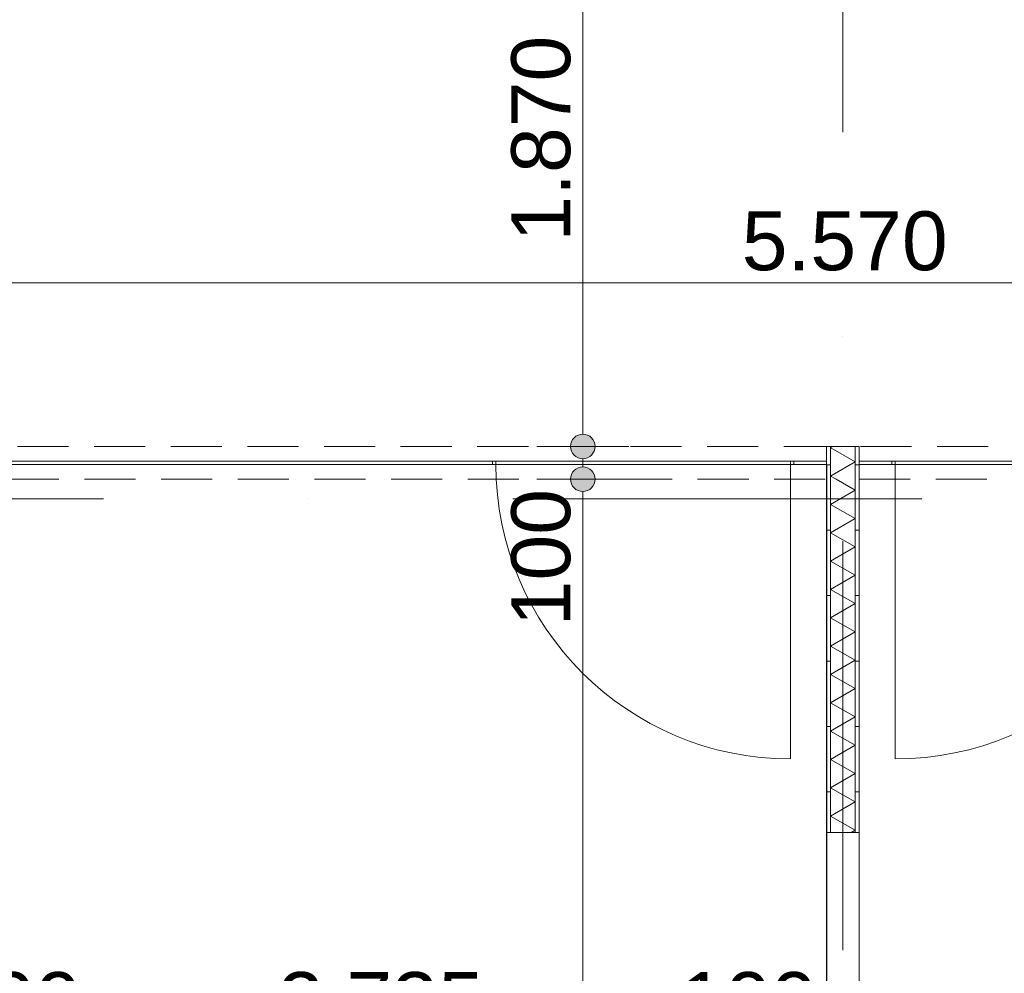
# Model space of a CAD drawing. Header units: millimetres. Extents: x -54205 to 352602, y -8439 to 61516.
# Tile 30 of 189: x 8285 to 11293, y 9046 to 11960. Entities that reach past the tile are written whole.
import ezdxf
from ezdxf.enums import TextEntityAlignment as Align

# ---------------------------------------------------------------- set-up
doc = ezdxf.new("R2010")
doc.units = ezdxf.units.MM
doc.header["$MEASUREMENT"] = 0
doc.linetypes.add('streep-punt', pattern=[2500, 1250, -625, 0, -625])
doc.linetypes.add('streeplijn fijn', pattern=[234.119993, 155.999994, -78.119999])
for name, color, linetype in [('21_0 NC Buitenwanden', 7, 'Continuous'), ('Maatvoering 1_ 100', 7, 'Continuous'), ('Maatvoering 1_ 100 2D arcering', 7, 'Continuous'), ('New_22 NC Binnenwanden', 7, 'Continuous'), ('New_22 NC Binnenwanden Deuren', 7, 'Continuous'), ('New_22 NC Binnenwanden Doorsnede-arcering', 7, 'Continuous'), ('New_22 NC Binnenwanden Laagscheidingslijnen', 7, 'Continuous'), ('New_Maatvoering 1_ 100', 7, 'Continuous'), ('New_Maatvoering 1_ 100 2D arcering', 7, 'Continuous'), ('New_Ruimtefuncties Zone omranding', 7, 'Continuous'), ('Stramien', 7, 'Continuous')]:
    doc.layers.add(name, color=color, linetype=linetype)
doc.styles.add('GENERATED_STYLE_1', font='arial.ttf')
doc.styles.add('GENERATED_STYLE_2', font='arial.ttf')
doc.dimstyles.new('GENERATED_STYLE__2', dxfattribs={"dimtxt": 250, "dimasz": 142.5, "dimexe": 0.18, "dimexo": 0.0625, "dimgap": 0, "dimtad": 1, "dimtih": 1, "dimtoh": 1, "dimdec": 0, "dimzin": 0, "dimdsep": 46, "dimtxsty": 'GENERATED_STYLE_2', "dimblk": 'ARROWHEAD_11', "dimblk1": 'ARROWHEAD_11', "dimblk2": 'ARROWHEAD_11', "dimcen": 0.09, "dimse1": 1, "dimse2": 1, "dimclrd": 1, "dimclre": 1, "dimclrt": 2, "dimadec": 1, "dimazin": 0, "dimtfac": 1, "dimtdec": 4, "dimtmove": 0, "dimatfit": 3, "dimfxl": 1, "dimtolj": 1, "dimtzin": 0, "dimarcsym": 0})
doc.dimstyles.new('GENERATED_STYLE__3', dxfattribs={"dimtxt": 179.999995, "dimasz": 142.5, "dimexe": 0.18, "dimexo": 0.0625, "dimgap": 0, "dimtad": 1, "dimtih": 1, "dimtoh": 1, "dimdec": 0, "dimzin": 0, "dimdsep": 46, "dimtxsty": 'GENERATED_STYLE_1', "dimblk": 'ARROWHEAD_11', "dimblk1": 'ARROWHEAD_11', "dimblk2": 'ARROWHEAD_11', "dimcen": 0.09, "dimse1": 1, "dimse2": 1, "dimclrd": 1, "dimclre": 1, "dimclrt": 2, "dimadec": 1, "dimazin": 0, "dimtfac": 1, "dimtdec": 4, "dimtmove": 0, "dimatfit": 3, "dimfxl": 1, "dimtolj": 1, "dimtzin": 0, "dimarcsym": 0})
doc.dimstyles.new('GENERATED_STYLE__4', dxfattribs={"dimtxt": 250, "dimasz": 142.5, "dimexe": 0.18, "dimexo": 0.0625, "dimgap": 0, "dimtad": 1, "dimdec": 0, "dimzin": 0, "dimdsep": 46, "dimtxsty": 'GENERATED_STYLE_2', "dimblk": 'ARROWHEAD_11', "dimblk1": 'ARROWHEAD_11', "dimblk2": 'ARROWHEAD_11', "dimcen": 0.09, "dimse1": 1, "dimse2": 1, "dimclrd": 1, "dimclre": 1, "dimclrt": 2, "dimadec": 1, "dimazin": 0, "dimtfac": 1, "dimtdec": 4, "dimtmove": 0, "dimatfit": 3, "dimfxl": 1, "dimtolj": 1, "dimtzin": 0, "dimarcsym": 0})
doc.dimstyles.new('GENERATED_STYLE__7', dxfattribs={"dimtxt": 179.999995, "dimasz": 142.5, "dimexe": 0.18, "dimexo": 0.0625, "dimgap": 0, "dimtad": 1, "dimdec": 0, "dimzin": 0, "dimdsep": 46, "dimtxsty": 'GENERATED_STYLE_1', "dimblk": 'ARROWHEAD_11', "dimblk1": 'ARROWHEAD_11', "dimblk2": 'ARROWHEAD_11', "dimcen": 0.09, "dimse1": 1, "dimse2": 1, "dimclrd": 1, "dimclre": 1, "dimclrt": 2, "dimadec": 1, "dimazin": 0, "dimtfac": 1, "dimtdec": 4, "dimtmove": 0, "dimatfit": 3, "dimfxl": 1, "dimtolj": 1, "dimtzin": 0, "dimarcsym": 0})
pattern_1 = [(1e-14, (0, 0), (0, 200), [])]

# ---------------------------------------------------------------- blocks, each defined once
blk = doc.blocks.new('Wall_33_1', base_point=(10800, 3445.7))
at = {"layer": '21_0 NC Buitenwanden', "color": 1, "linetype": 'Continuous', "lineweight": 0, "flags": 128}
for points in [[(10850, 9475.9), (10750, 9475.9)], [(10750, 9475.9), (10750, 3445.7)], [(10850, 3445.7), (10850, 9475.9)]]:
    blk.add_lwpolyline(points, dxfattribs=at)
blk = doc.blocks.new('*X348')
at = {"layer": 'New_22 NC Binnenwanden Doorsnede-arcering', "color": 7, "linetype": 'Continuous', "lineweight": 0}
for q in [(10769.1, 10655.9), (10777.6, 10643.4)]:
    blk.add_line((10762.5, 10652.1), q, dxfattribs=at)
blk = doc.blocks.new('*X349')
at = {"layer": 'New_22 NC Binnenwanden Doorsnede-arcering', "color": 7, "linetype": 'Continuous', "lineweight": 0}
for q in [(10767.5, 10568.4), (10779.1, 10555.9)]:
    blk.add_line((10762.5, 10565.5), q, dxfattribs=at)
blk = doc.blocks.new('*X350')
at = {"layer": 'New_22 NC Binnenwanden Doorsnede-arcering', "color": 7, "linetype": 'Continuous', "lineweight": 0}
for p in [(10777.6, 10643.4), (10767.5, 10568.4)]:
    blk.add_line(p, (10837.5, 10608.8), dxfattribs=at)
blk = doc.blocks.new('*X351')
at = {"layer": 'New_22 NC Binnenwanden Doorsnede-arcering', "color": 7, "linetype": 'Continuous', "lineweight": 0}
for p, q in [((10779.1, 10555.9), (10837.5, 10522.2)), ((10762.5, 10478.9), (10837.5, 10522.2)), ((10762.5, 10478.9), (10837.5, 10435.6)), ((10762.5, 10392.3), (10837.5, 10435.6)), ((10762.5, 10392.3), (10837.5, 10349)), ((10762.5, 10305.7), (10837.5, 10349)), ((10762.5, 10305.7), (10837.5, 10262.4)), ((10762.5, 10219.1), (10837.5, 10262.4)), ((10762.5, 10219.1), (10837.5, 10175.8)), ((10762.5, 10132.5), (10837.5, 10175.8)), ((10762.5, 10132.5), (10837.5, 10089.2)), ((10762.5, 10045.9), (10837.5, 10089.2)), ((10762.5, 10045.9), (10837.5, 10002.6)), ((10762.5, 9959.3), (10837.5, 10002.6)), ((10762.5, 9959.3), (10837.5, 9916)), ((10762.5, 9872.7), (10837.5, 9916)), ((10762.5, 9872.7), (10837.5, 9829.4)), ((10762.5, 9786.1), (10837.5, 9829.4)), ((10762.5, 9786.1), (10837.5, 9742.8)), ((10762.5, 9699.5), (10837.5, 9742.8)), ((10762.5, 9699.5), (10837.5, 9656.2)), ((10762.5, 9612.9), (10837.5, 9656.2)), ((10762.5, 9612.9), (10837.5, 9569.6)), ((10762.5, 9526.3), (10837.5, 9569.6)), ((10762.5, 9526.3), (10837.5, 9483)), ((10825.3, 9475.9), (10837.5, 9483))]:
    blk.add_line(p, q, dxfattribs=at)
blk = doc.blocks.new('Wall_135_1', base_point=(10800, 9475.9))
at = {"layer": 'New_22 NC Binnenwanden Doorsnede-arcering', "linetype": 'Continuous', "lineweight": 0, "true_color": 0x000000}
h = blk.add_hatch(dxfattribs=at)
h.set_pattern_fill('930_Lijnen_vert_200_0001', color=18, style=0, pattern_type=2)
h.set_pattern_definition(pattern_1)
h.paths.add_polyline_path([(10750, 10643.4), (10762.5, 10643.4), (10762.5, 10655.9), (10750, 10655.9)])
h = blk.add_hatch(dxfattribs=at)
h.set_pattern_fill('930_Lijnen_vert_200_0001', color=18, style=0, pattern_type=2)
h.set_pattern_definition(pattern_1)
h.paths.add_polyline_path([(10837.5, 10643.4), (10850, 10643.4), (10850, 10655.9), (10837.5, 10655.9)])
h = blk.add_hatch(dxfattribs=at)
h.set_pattern_fill('930_Lijnen_vert_200_0001', color=18, style=0, pattern_type=2)
h.set_pattern_definition(pattern_1)
h.paths.add_polyline_path([(10750, 10568.4), (10762.5, 10568.4), (10762.5, 10643.4), (10750, 10643.4)])
h = blk.add_hatch(dxfattribs=at)
h.set_pattern_fill('930_Lijnen_vert_200_0001', color=18, style=0, pattern_type=2)
h.set_pattern_definition(pattern_1)
h.paths.add_polyline_path([(10837.5, 10568.4), (10850, 10568.4), (10850, 10643.4), (10837.5, 10643.4)])
h = blk.add_hatch(dxfattribs=at)
h.set_pattern_fill('930_Lijnen_vert_200_0001', color=18, style=0, pattern_type=2)
h.set_pattern_definition(pattern_1)
h.paths.add_polyline_path([(10750, 10555.9), (10762.5, 10555.9), (10762.5, 10568.4), (10750, 10568.4)])
h = blk.add_hatch(dxfattribs=at)
h.set_pattern_fill('930_Lijnen_vert_200_0001', color=18, style=0, pattern_type=2)
h.set_pattern_definition(pattern_1)
h.paths.add_polyline_path([(10837.5, 10555.9), (10850, 10555.9), (10850, 10568.4), (10837.5, 10568.4)])
h = blk.add_hatch(dxfattribs=at)
h.set_pattern_fill('930_Lijnen_vert_200_0001', color=18, style=0, pattern_type=2)
h.set_pattern_definition(pattern_1)
h.paths.add_polyline_path([(10750, 10555.9), (10750, 9475.9), (10762.5, 9475.9), (10762.5, 10555.9)])
h = blk.add_hatch(dxfattribs=at)
h.set_pattern_fill('930_Lijnen_vert_200_0001', color=18, style=0, pattern_type=2)
h.set_pattern_definition(pattern_1)
h.paths.add_polyline_path([(10850, 9475.9), (10850, 10555.9), (10837.5, 10555.9), (10837.5, 9475.9)])
at = {"layer": 'New_22 NC Binnenwanden', "color": 1, "linetype": 'Continuous', "lineweight": 0}
for p, q in [((10750, 10655.9), (10750, 10643.4)), ((10850, 10643.4), (10850, 10655.9)), ((10750, 10643.4), (10750, 10568.4)), ((10850, 10568.4), (10850, 10643.4)), ((10750, 10568.4), (10750, 10555.9)), ((10850, 10555.9), (10850, 10568.4))]:
    blk.add_line(p, q, dxfattribs=at)
at = {"layer": 'New_22 NC Binnenwanden', "color": 9, "linetype": 'streeplijn fijn', "lineweight": 0}
for p, q in [((10762.5, 10655.9), (10750, 10655.9)), ((10837.5, 10655.9), (10762.5, 10655.9)), ((10850, 10655.9), (10837.5, 10655.9))]:
    blk.add_line(p, q, dxfattribs=at)
at = {"layer": 'New_22 NC Binnenwanden', "color": 1, "linetype": 'Continuous', "lineweight": 0, "flags": 128}
for points in [[(10750, 10555.9), (10750, 9475.9)], [(10850, 9475.9), (10850, 10555.9)], [(10750, 9475.9), (10762.5, 9475.9)], [(10762.5, 9475.9), (10837.5, 9475.9)], [(10837.5, 9475.9), (10850, 9475.9)]]:
    blk.add_lwpolyline(points, dxfattribs=at)
at = {"layer": 'New_22 NC Binnenwanden Laagscheidingslijnen', "color": 1, "linetype": 'Continuous', "lineweight": 0}
for p, q in [((10762.5, 10643.4), (10762.5, 10655.9)), ((10837.5, 10643.4), (10837.5, 10655.9)), ((10762.5, 10568.4), (10762.5, 10643.4)), ((10837.5, 10568.4), (10837.5, 10643.4)), ((10762.5, 10555.9), (10762.5, 10568.4)), ((10837.5, 10555.9), (10837.5, 10568.4)), ((10762.5, 10555.9), (10762.5, 9475.9)), ((10837.5, 9475.9), (10837.5, 10555.9))]:
    blk.add_line(p, q, dxfattribs=at)
at = {"layer": 'New_22 NC Binnenwanden', "color": 1, "lineweight": 0}
for name in ['*X348', '*X350', '*X349', '*X351']:
    blk.add_blockref(name, (0, 0), dxfattribs=at)
blk = doc.blocks.new('D1 27_7')
at = {"layer": 'New_22 NC Binnenwanden Deuren', "color": 1, "linetype": 'Continuous', "lineweight": 0}
for p, q in [((450, 0), (450, 900)), ((-460, 0), (-460, -10)), ((-450, 0), (450, 0)), ((-450, -10), (-450, 0)), ((450, 0), (450, -10)), ((460, 0), (460, -10)), ((450, -10), (-450, -10))]:
    blk.add_line(p, q, dxfattribs=at)
blk.add_arc((450, 0), 900, 90, 180, dxfattribs=at)
blk = doc.blocks.new('Wall_158_1', base_point=(13585, 10605.9))
at = {"layer": 'New_22 NC Binnenwanden', "color": 1, "linetype": 'Continuous', "lineweight": 0}
for p, q in [((10950, 10600.9), (10950, 10610.9)), ((11870, 10600.9), (11870, 10610.9))]:
    blk.add_line(p, q, dxfattribs=at)
at = {"layer": 'New_22 NC Binnenwanden', "color": 1, "linetype": 'Continuous', "lineweight": 0, "flags": 128}
for points in [[(10950, 10610.9), (10850, 10610.9)], [(10850, 10610.9), (10850, 10600.9)], [(10850, 10600.9), (10950, 10600.9)], [(13585, 10610.9), (11870, 10610.9)], [(11870, 10600.9), (13585, 10600.9)], [(13585, 10600.9), (13585, 10610.9)]]:
    blk.add_lwpolyline(points, dxfattribs=at)
at = {"layer": 'New_22 NC Binnenwanden Deuren', "color": 1, "linetype": 'Continuous', "lineweight": 0, "zscale": 1000, "rotation": 180}
blk.add_blockref('D1 27_7', (11410, 10600.9), dxfattribs=at)
blk = doc.blocks.new('Wall_160_1', base_point=(8015, 10605.9))
at = {"layer": 'New_22 NC Binnenwanden', "color": 1, "linetype": 'Continuous', "lineweight": 0}
for p, q in [((9730, 10600.9), (9730, 10610.9)), ((10650, 10600.9), (10650, 10610.9))]:
    blk.add_line(p, q, dxfattribs=at)
at = {"layer": 'New_22 NC Binnenwanden', "color": 1, "linetype": 'Continuous', "lineweight": 0, "flags": 128}
for points in [[(9730, 10610.9), (8015, 10610.9)], [(8015, 10610.9), (8015, 10600.9)], [(8015, 10600.9), (9730, 10600.9)], [(10750, 10610.9), (10650, 10610.9)], [(10650, 10600.9), (10750, 10600.9)], [(10750, 10600.9), (10750, 10610.9)]]:
    blk.add_lwpolyline(points, dxfattribs=at)
at = {"layer": 'New_22 NC Binnenwanden Deuren', "color": 1, "linetype": 'Continuous', "lineweight": 0, "xscale": -1, "zscale": 1000, "rotation": 180}
blk.add_blockref('D1 27_7', (10190, 10600.9), dxfattribs=at)
blk = doc.blocks.new('Wall_200_1', base_point=(8015, 10605.9))
at = {"layer": 'New_22 NC Binnenwanden', "color": 1, "linetype": 'Continuous', "lineweight": 0}
for p, q in [((10750, 10655.9), (10750, 10643.4)), ((10850, 10643.4), (10850, 10655.9)), ((10750, 10643.4), (10750, 10568.4)), ((10850, 10568.4), (10850, 10643.4)), ((10750, 10568.4), (10750, 10555.9)), ((10850, 10555.9), (10850, 10568.4))]:
    blk.add_line(p, q, dxfattribs=at)
at = {"layer": 'New_22 NC Binnenwanden', "color": 9, "linetype": 'streeplijn fijn', "lineweight": 0, "flags": 128}
for points in [[(13585, 10655.9), (8015, 10655.9)], [(8015, 10555.9), (10750, 10555.9)], [(10850, 10555.9), (13585, 10555.9)]]:
    blk.add_lwpolyline(points, dxfattribs=at)
blk = doc.blocks.new('Standard grid marker')
at = {"layer": 'Stramien', "color": 1, "linetype": 'streep-punt', "lineweight": 0}
blk.add_line((1000, 0), (61400.2, 0), dxfattribs=at)
at = {"layer": 'Stramien', "color": 2, "lineweight": 0, "style": 'GENERATED_STYLE_1'}
for tag, p in [('AC_MarkerText_1_0', (-245, -80)), ('AC_MarkerText_1_1', (63155.2, -80))]:
    blk.add_attdef(tag, text='', height=350, rotation=270, dxfattribs=at).set_placement(p, align=Align.TOP_CENTER)
blk = doc.blocks.new('Standard grid marker_2')
at = {"layer": 'Stramien', "color": 1, "linetype": 'streep-punt', "lineweight": 0}
blk.add_line((1000, 0), (37608.9, 0), dxfattribs=at)
at = {"layer": 'Stramien', "color": 2, "lineweight": 0, "style": 'GENERATED_STYLE_1'}
blk.add_attdef('AC_MarkerText_1', text='', height=350, dxfattribs=at).set_placement((-500, 175), align=Align.TOP_CENTER)
blk = doc.blocks.new('*D979')
at = {"layer": 'Maatvoering 1_ 100 2D arcering', "linetype": 'Continuous', "lineweight": 0}
for points in [[(-267.5, -1384.3), (-264.6, -1398.7), (-256.5, -1410.8), (-244.4, -1419), (-230, -1421.8), (-215.6, -1419), (-203.5, -1410.8), (-195.4, -1398.7), (-192.5, -1384.3), (-195.4, -1370), (-203.5, -1357.8), (-215.6, -1349.7), (-230, -1346.8), (-244.4, -1349.7), (-256.5, -1357.8), (-264.6, -1370)], [(57892.5, -1384.3), (57895.4, -1398.7), (57903.5, -1410.8), (57915.6, -1419), (57930, -1421.8), (57944.4, -1419), (57956.5, -1410.8), (57964.6, -1398.7), (57967.5, -1384.3), (57964.6, -1370), (57956.5, -1357.8), (57944.4, -1349.7), (57930, -1346.8), (57915.6, -1349.7), (57903.5, -1357.8), (57895.4, -1370)]]:
    blk.add_hatch(color=1, dxfattribs=at).paths.add_polyline_path(points)
at = {"layer": 'Maatvoering 1_ 100', "color": 1, "linetype": 'Continuous', "lineweight": 0}
for p, q in [((57930, -1346.8), (57930, -1243.7)), ((-192.5, -1384.3), (57892.5, -1384.3)), ((57967.5, -1384.3), (58005, -1384.3)), ((57930, -1524.9), (57930, -1421.8))]:
    blk.add_line(p, q, dxfattribs=at)
blk.add_circle((57930, -1384.3), 37.5, dxfattribs=at)
at = {"layer": 'Maatvoering 1_ 100', "color": 2, "lineweight": 0, "insert": (28325.7, -1334.3), "char_height": 250, "attachment_point": 7, "style": 'GENERATED_STYLE_2'}
blk.add_mtext('\\A1;{\\pql;\\fArial|b1|i0|c0|p0;\\W1.000000;58.160}', dxfattribs=at)
blk = doc.blocks.new('ARROWHEAD_11')
at = {"color": 0, "linetype": 'Continuous', "lineweight": 0}
blk.add_line((0, 0), (-1, 0), dxfattribs=at)
at = {"color": 0, "linetype": 'Continuous', "lineweight": 0, "const_width": 0.25, "flags": 128}
blk.add_lwpolyline([(-0.125, 0, 1), (0.125, 0, 1)], format="xyb", close=True, dxfattribs=at)
blk = doc.blocks.new('*D981')
at = {"layer": 'New_Maatvoering 1_ 100 2D arcering', "linetype": 'Continuous', "lineweight": 0}
for points in [[(-267.5, -384.3), (-264.6, -398.7), (-256.5, -410.8), (-244.4, -419), (-230, -421.8), (-215.6, -419), (-203.5, -410.8), (-195.4, -398.7), (-192.5, -384.3), (-195.4, -370), (-203.5, -357.8), (-215.6, -349.7), (-230, -346.8), (-244.4, -349.7), (-256.5, -357.8), (-264.6, -370)], [(32638, -384.3), (32640.8, -398.7), (32649, -410.8), (32661.1, -419), (32675.5, -421.8), (32689.8, -419), (32702, -410.8), (32710.1, -398.7), (32713, -384.3), (32710.1, -370), (32702, -357.8), (32689.8, -349.7), (32675.5, -346.8), (32661.1, -349.7), (32649, -357.8), (32640.8, -370)]]:
    blk.add_hatch(color=1, dxfattribs=at).paths.add_polyline_path(points)
at = {"layer": 'New_Maatvoering 1_ 100', "color": 1, "linetype": 'Continuous', "lineweight": 0}
blk.add_line((-192.5, -384.3), (32638, -384.3), dxfattribs=at)
blk.add_circle((32675.5, -384.3), 37.5, dxfattribs=at)
at = {"layer": 'New_Maatvoering 1_ 100', "color": 2, "lineweight": 0, "insert": (15845.2, -348.3), "char_height": 180, "attachment_point": 7, "style": 'GENERATED_STYLE_1'}
blk.add_mtext('\\A1;{\\pql;\\fArial|b0|i0|c0|p0;\\W1.000000;32.905}', dxfattribs=at)
blk = doc.blocks.new('*D1018')
at = {"layer": 'Maatvoering 1_ 100 2D arcering', "linetype": 'Continuous', "lineweight": 0}
for points in [[(64027.5, 27835.9), (64030.4, 27821.6), (64038.5, 27809.4), (64050.6, 27801.3), (64065, 27798.4), (64079.4, 27801.3), (64091.5, 27809.4), (64099.6, 27821.6), (64102.5, 27835.9), (64099.6, 27850.3), (64091.5, 27862.4), (64079.4, 27870.6), (64065, 27873.4), (64050.6, 27870.6), (64038.5, 27862.4), (64030.4, 27850.3)], [(64027.5, 3115.7), (64030.4, 3101.3), (64038.5, 3089.1), (64050.6, 3081), (64065, 3078.2), (64079.4, 3081), (64091.5, 3089.1), (64099.6, 3101.3), (64102.5, 3115.7), (64099.6, 3130), (64091.5, 3142.2), (64079.4, 3150.3), (64065, 3153.2), (64050.6, 3150.3), (64038.5, 3142.2), (64030.4, 3130)]]:
    blk.add_hatch(color=1, dxfattribs=at).paths.add_polyline_path(points)
at = {"layer": 'Maatvoering 1_ 100', "color": 1, "linetype": 'Continuous', "lineweight": 0}
for p, q in [((64065, 27873.4), (64065, 27910.9)), ((64027.5, 27835.9), (63924.4, 27835.9)), ((64205.6, 27835.9), (64102.5, 27835.9)), ((64065, 3153.2), (64065, 27798.4)), ((64027.5, 3115.7), (63924.4, 3115.7)), ((64205.6, 3115.7), (64102.5, 3115.7)), ((64065, 3040.7), (64065, 3078.2))]:
    blk.add_line(p, q, dxfattribs=at)
for centre in [(64065, 27835.9), (64065, 3115.7)]:
    blk.add_circle(centre, 37.5, dxfattribs=at)
at = {"layer": 'Maatvoering 1_ 100', "color": 2, "lineweight": 0, "insert": (64015, 14951.5), "char_height": 250, "attachment_point": 7, "rotation": 90, "style": 'GENERATED_STYLE_2'}
blk.add_mtext('\\A1;{\\pql;\\fArial|b1|i0|c0|p0;\\W1.000000;24.720}', dxfattribs=at)
blk = doc.blocks.new('*D1025')
at = {"layer": 'New_Maatvoering 1_ 100 2D arcering', "linetype": 'Continuous', "lineweight": 0}
for points in [[(63027.5, 10660.9), (63030.4, 10646.6), (63038.5, 10634.4), (63050.6, 10626.3), (63065, 10623.4), (63079.4, 10626.3), (63091.5, 10634.4), (63099.6, 10646.6), (63102.5, 10660.9), (63099.6, 10675.3), (63091.5, 10687.4), (63079.4, 10695.6), (63065, 10698.4), (63050.6, 10695.6), (63038.5, 10687.4), (63030.4, 10675.3)], [(63027.5, 3115.7), (63030.4, 3101.3), (63038.5, 3089.1), (63050.6, 3081), (63065, 3078.2), (63079.4, 3081), (63091.5, 3089.1), (63099.6, 3101.3), (63102.5, 3115.7), (63099.6, 3130), (63091.5, 3142.2), (63079.4, 3150.3), (63065, 3153.2), (63050.6, 3150.3), (63038.5, 3142.2), (63030.4, 3130)]]:
    blk.add_hatch(color=1, dxfattribs=at).paths.add_polyline_path(points)
at = {"layer": 'New_Maatvoering 1_ 100', "color": 1, "linetype": 'Continuous', "lineweight": 0}
for p, q in [((63027.5, 10660.9), (62924.4, 10660.9)), ((63205.6, 10660.9), (63102.5, 10660.9)), ((63065, 3153.2), (63065, 10623.4)), ((63027.5, 3115.7), (62924.4, 3115.7)), ((63205.6, 3115.7), (63102.5, 3115.7)), ((63065, 3040.7), (63065, 3078.2))]:
    blk.add_line(p, q, dxfattribs=at)
for centre in [(63065, 10660.9), (63065, 3115.7)]:
    blk.add_circle(centre, 37.5, dxfattribs=at)
at = {"layer": 'New_Maatvoering 1_ 100', "color": 2, "lineweight": 0, "insert": (63029, 6579.4), "char_height": 180, "attachment_point": 7, "rotation": 90, "style": 'GENERATED_STYLE_1'}
blk.add_mtext('\\A1;{\\pql;\\fArial|b0|i0|c0|p0;\\W1.000000;7.545}', dxfattribs=at)
blk = doc.blocks.new('*D1072')
at = {"layer": 'New_Maatvoering 1_ 100 2D arcering', "linetype": 'Continuous', "lineweight": 0}
for points in [[(7977.5, 8830.9), (7980.4, 8816.6), (7988.5, 8804.4), (8000.6, 8796.3), (8015, 8793.4), (8029.4, 8796.3), (8041.5, 8804.4), (8049.6, 8816.6), (8052.5, 8830.9), (8049.6, 8845.3), (8041.5, 8857.4), (8029.4, 8865.6), (8015, 8868.4), (8000.6, 8865.6), (7988.5, 8857.4), (7980.4, 8845.3)], [(10712.5, 8830.9), (10715.4, 8816.6), (10723.5, 8804.4), (10735.6, 8796.3), (10750, 8793.4), (10764.4, 8796.3), (10776.5, 8804.4), (10784.6, 8816.6), (10787.5, 8830.9), (10784.6, 8845.3), (10776.5, 8857.4), (10764.4, 8865.6), (10750, 8868.4), (10735.6, 8865.6), (10723.5, 8857.4), (10715.4, 8845.3)]]:
    blk.add_hatch(color=1, dxfattribs=at).paths.add_polyline_path(points)
at = {"layer": 'New_Maatvoering 1_ 100', "color": 1, "linetype": 'Continuous', "lineweight": 0}
for p, q in [((8015, 8868.4), (8015, 8971.5)), ((10750, 8868.4), (10750, 8971.5)), ((8052.5, 8830.9), (10712.5, 8830.9)), ((8015, 8690.3), (8015, 8793.4)), ((10750, 8690.3), (10750, 8793.4))]:
    blk.add_line(p, q, dxfattribs=at)
for centre in [(8015, 8830.9), (10750, 8830.9)]:
    blk.add_circle(centre, 37.5, dxfattribs=at)
at = {"layer": 'New_Maatvoering 1_ 100', "color": 2, "lineweight": 0, "char_height": 180, "attachment_point": 7, "style": 'GENERATED_STYLE_1'}
for s, insert in [('\\A1;{\\pql;\\fArial|b0|i0|c0|p0;\\W1.000000;100}', (8052.5, 8866.9)), ('\\A1;{\\pql;\\fArial|b0|i0|c0|p0;\\W1.000000;2.735}', (9073.6, 8866.9)), ('\\A1;{\\pql;\\fArial|b0|i0|c0|p0;\\W1.000000;100}', (10300.6, 8866.9))]:
    blk.add_mtext(s, dxfattribs=dict(at, insert=insert))
blk = doc.blocks.new('*D1074')
at = {"layer": 'New_Maatvoering 1_ 100 2D arcering', "linetype": 'Continuous', "lineweight": 0}
for points in [[(10812.5, 8830.9), (10815.4, 8816.6), (10823.5, 8804.4), (10835.6, 8796.3), (10850, 8793.4), (10864.4, 8796.3), (10876.5, 8804.4), (10884.6, 8816.6), (10887.5, 8830.9), (10884.6, 8845.3), (10876.5, 8857.4), (10864.4, 8865.6), (10850, 8868.4), (10835.6, 8865.6), (10823.5, 8857.4), (10815.4, 8845.3)], [(13547.5, 8830.9), (13550.4, 8816.6), (13558.5, 8804.4), (13570.6, 8796.3), (13585, 8793.4), (13599.4, 8796.3), (13611.5, 8804.4), (13619.6, 8816.6), (13622.5, 8830.9), (13619.6, 8845.3), (13611.5, 8857.4), (13599.4, 8865.6), (13585, 8868.4), (13570.6, 8865.6), (13558.5, 8857.4), (13550.4, 8845.3)]]:
    blk.add_hatch(color=1, dxfattribs=at).paths.add_polyline_path(points)
at = {"layer": 'New_Maatvoering 1_ 100', "color": 1, "linetype": 'Continuous', "lineweight": 0}
for p, q in [((10850, 8868.4), (10850, 8971.5)), ((13585, 8868.4), (13585, 8971.5)), ((10887.5, 8830.9), (13547.5, 8830.9)), ((10850, 8690.3), (10850, 8793.4)), ((13585, 8690.3), (13585, 8793.4))]:
    blk.add_line(p, q, dxfattribs=at)
for centre in [(10850, 8830.9), (13585, 8830.9)]:
    blk.add_circle(centre, 37.5, dxfattribs=at)
at = {"layer": 'New_Maatvoering 1_ 100', "color": 2, "lineweight": 0, "char_height": 180, "attachment_point": 7, "style": 'GENERATED_STYLE_1'}
for s, insert in [('\\A1;{\\pql;\\fArial|b0|i0|c0|p0;\\W1.000000;2.735}', (11908.6, 8866.9)), ('\\A1;{\\pql;\\fArial|b0|i0|c0|p0;\\W1.000000;100}', (13135.6, 8866.9))]:
    blk.add_mtext(s, dxfattribs=dict(at, insert=insert))
blk = doc.blocks.new('*D1099')
at = {"layer": 'New_Maatvoering 1_ 100 2D arcering', "linetype": 'Continuous', "lineweight": 0}
for points in [[(7977.5, 11155.9), (7980.4, 11141.6), (7988.5, 11129.4), (8000.6, 11121.3), (8015, 11118.4), (8029.4, 11121.3), (8041.5, 11129.4), (8049.6, 11141.6), (8052.5, 11155.9), (8049.6, 11170.3), (8041.5, 11182.4), (8029.4, 11190.6), (8015, 11193.4), (8000.6, 11190.6), (7988.5, 11182.4), (7980.4, 11170.3)], [(13547.5, 11155.9), (13550.4, 11141.6), (13558.5, 11129.4), (13570.6, 11121.3), (13585, 11118.4), (13599.4, 11121.3), (13611.5, 11129.4), (13619.6, 11141.6), (13622.5, 11155.9), (13619.6, 11170.3), (13611.5, 11182.4), (13599.4, 11190.6), (13585, 11193.4), (13570.6, 11190.6), (13558.5, 11182.4), (13550.4, 11170.3)]]:
    blk.add_hatch(color=1, dxfattribs=at).paths.add_polyline_path(points)
at = {"layer": 'New_Maatvoering 1_ 100', "color": 1, "linetype": 'Continuous', "lineweight": 0}
for p, q in [((8015, 11193.4), (8015, 11296.5)), ((8052.5, 11155.9), (13547.5, 11155.9)), ((8015, 11015.3), (8015, 11118.4))]:
    blk.add_line(p, q, dxfattribs=at)
blk.add_circle((8015, 11155.9), 37.5, dxfattribs=at)
at = {"layer": 'New_Maatvoering 1_ 100', "color": 2, "lineweight": 0, "insert": (10491.1, 11191.9), "char_height": 180, "attachment_point": 7, "style": 'GENERATED_STYLE_1'}
blk.add_mtext('\\A1;{\\pql;\\fArial|b0|i0|c0|p0;\\W1.000000;5.570}', dxfattribs=at)
blk = doc.blocks.new('*D1341')
at = {"layer": 'New_Maatvoering 1_ 100 2D arcering', "linetype": 'Continuous', "lineweight": 0}
for points in [[(9968, 10555.9), (9970.9, 10541.6), (9979, 10529.4), (9991.1, 10521.3), (10005.5, 10518.4), (10019.9, 10521.3), (10032, 10529.4), (10040.1, 10541.6), (10043, 10555.9), (10040.1, 10570.3), (10032, 10582.4), (10019.9, 10590.6), (10005.5, 10593.4), (9991.1, 10590.6), (9979, 10582.4), (9970.9, 10570.3)], [(9968, 3445.7), (9970.9, 3431.3), (9979, 3419.1), (9991.1, 3411), (10005.5, 3408.2), (10019.9, 3411), (10032, 3419.1), (10040.1, 3431.3), (10043, 3445.7), (10040.1, 3460), (10032, 3472.2), (10019.9, 3480.3), (10005.5, 3483.2), (9991.1, 3480.3), (9979, 3472.2), (9970.9, 3460)]]:
    blk.add_hatch(color=1, dxfattribs=at).paths.add_polyline_path(points)
at = {"layer": 'New_Maatvoering 1_ 100', "color": 1, "linetype": 'Continuous', "lineweight": 0}
for p, q in [((9968, 10555.9), (9864.9, 10555.9)), ((10146.1, 10555.9), (10043, 10555.9)), ((10005.5, 3483.2), (10005.5, 10518.4)), ((9968, 3445.7), (9864.9, 3445.7)), ((10146.1, 3445.7), (10043, 3445.7)), ((10005.5, 3370.7), (10005.5, 3408.2))]:
    blk.add_line(p, q, dxfattribs=at)
for centre in [(10005.5, 10555.9), (10005.5, 3445.7)]:
    blk.add_circle(centre, 37.5, dxfattribs=at)
at = {"layer": 'New_Maatvoering 1_ 100', "color": 2, "lineweight": 0, "char_height": 180, "attachment_point": 7, "rotation": 90, "style": 'GENERATED_STYLE_1'}
for s, insert in [('\\A1;{\\pql;\\fArial|b0|i0|c0|p0;\\W1.000000;100}', (9969.5, 10106.5)), ('\\A1;{\\pql;\\fArial|b0|i0|c0|p0;\\W1.000000;7.110}', (9969.5, 6701.1))]:
    blk.add_mtext(s, dxfattribs=dict(at, insert=insert))
blk = doc.blocks.new('*D1342')
at = {"layer": 'New_Maatvoering 1_ 100 2D arcering', "linetype": 'Continuous', "lineweight": 0}
for points in [[(9968, 10655.9), (9970.9, 10641.6), (9979, 10629.4), (9991.1, 10621.3), (10005.5, 10618.4), (10019.9, 10621.3), (10032, 10629.4), (10040.1, 10641.6), (10043, 10655.9), (10040.1, 10670.3), (10032, 10682.4), (10019.9, 10690.6), (10005.5, 10693.4), (9991.1, 10690.6), (9979, 10682.4), (9970.9, 10670.3)], [(9968, 10555.9), (9970.9, 10541.6), (9979, 10529.4), (9991.1, 10521.3), (10005.5, 10518.4), (10019.9, 10521.3), (10032, 10529.4), (10040.1, 10541.6), (10043, 10555.9), (10040.1, 10570.3), (10032, 10582.4), (10019.9, 10590.6), (10005.5, 10593.4), (9991.1, 10590.6), (9979, 10582.4), (9970.9, 10570.3)]]:
    blk.add_hatch(color=1, dxfattribs=at).paths.add_polyline_path(points)
at = {"layer": 'New_Maatvoering 1_ 100', "color": 1, "linetype": 'Continuous', "lineweight": 0}
for p, q in [((9968, 10655.9), (9864.9, 10655.9)), ((10146.1, 10655.9), (10043, 10655.9)), ((10005.5, 10593.4), (10005.5, 10618.4)), ((9968, 10555.9), (9864.9, 10555.9)), ((10146.1, 10555.9), (10043, 10555.9))]:
    blk.add_line(p, q, dxfattribs=at)
for centre in [(10005.5, 10655.9), (10005.5, 10555.9)]:
    blk.add_circle(centre, 37.5, dxfattribs=at)
blk = doc.blocks.new('*D1343')
at = {"layer": 'New_Maatvoering 1_ 100 2D arcering', "linetype": 'Continuous', "lineweight": 0}
for points in [[(9968, 12525.9), (9970.9, 12511.5), (9979, 12499.3), (9991.1, 12491.2), (10005.5, 12488.4), (10019.9, 12491.2), (10032, 12499.3), (10040.1, 12511.5), (10043, 12525.9), (10040.1, 12540.2), (10032, 12552.4), (10019.9, 12560.5), (10005.5, 12563.4), (9991.1, 12560.5), (9979, 12552.4), (9970.9, 12540.2)], [(9968, 10655.9), (9970.9, 10641.6), (9979, 10629.4), (9991.1, 10621.3), (10005.5, 10618.4), (10019.9, 10621.3), (10032, 10629.4), (10040.1, 10641.6), (10043, 10655.9), (10040.1, 10670.3), (10032, 10682.4), (10019.9, 10690.6), (10005.5, 10693.4), (9991.1, 10690.6), (9979, 10682.4), (9970.9, 10670.3)]]:
    blk.add_hatch(color=1, dxfattribs=at).paths.add_polyline_path(points)
at = {"layer": 'New_Maatvoering 1_ 100', "color": 1, "linetype": 'Continuous', "lineweight": 0}
for p, q in [((9968, 12525.9), (9864.9, 12525.9)), ((10146.1, 12525.9), (10043, 12525.9)), ((10005.5, 10693.4), (10005.5, 12488.4)), ((9968, 10655.9), (9864.9, 10655.9)), ((10146.1, 10655.9), (10043, 10655.9))]:
    blk.add_line(p, q, dxfattribs=at)
for centre in [(10005.5, 12525.9), (10005.5, 10655.9)]:
    blk.add_circle(centre, 37.5, dxfattribs=at)
at = {"layer": 'New_Maatvoering 1_ 100', "color": 2, "lineweight": 0, "insert": (9969.5, 11282), "char_height": 180, "attachment_point": 7, "rotation": 90, "style": 'GENERATED_STYLE_1'}
blk.add_mtext('\\A1;{\\pql;\\fArial|b0|i0|c0|p0;\\W1.000000;1.870}', dxfattribs=at)

msp = doc.modelspace()

# ---------------------------------------------------------------- linework, layer by layer
at = {"layer": 'New_Ruimtefuncties Zone omranding', "color": 240, "linetype": 'Continuous', "lineweight": 0, "true_color": 0xfd1e4a, "flags": 128}
msp.add_lwpolyline([(-770.1, 12718.4), (-770.1, 10673.4), (250, 10673.4), (250, 10650.9), (3550, 10650.9), (3550, 10905.9), (8015, 10905.9), (8015, 10610.9), (10750, 10610.9), (10750, 10655.9), (10850, 10655.9), (10850, 10610.9), (13585, 10610.9), (13585, 10905.9), (22415, 10905.9), (22415, 10610.9), (25125, 10610.9), (25125, 10655.9), (25275, 10655.9), (25275, 10610.9), (26900, 10610.9)], dxfattribs=at)
at = {"layer": 'New_Ruimtefuncties Zone omranding', "color": 41, "linetype": 'Continuous', "lineweight": 0, "true_color": 0xffdd55, "flags": 128}
for points in [[(10750.7, 3445.7), (10750.7, 10600.9), (8015, 10600.9), (8015, 10330.9), (7915, 10330.9), (7915, 10805.9), (7470, 10805.9), (7470, 10340.9), (6930, 10340.9), (6930, 10805.9), (3650, 10805.9), (3650, 3445.7)], [(10849.3, 3445.7), (17995, 3445.7), (17995, 4385.7), (17925, 4385.7), (17925, 9290.9), (17995, 9290.9), (17995, 10330.9), (17925, 10330.9), (17925, 10805.9), (14670, 10805.9), (14670, 10340.9), (14130, 10340.9), (14130, 10805.9), (13685, 10805.9), (13685, 10330.9), (13585, 10330.9), (13585, 10600.9), (10849.3, 10600.9)]]:
    msp.add_lwpolyline(points, close=True, dxfattribs=at)

# ---------------------------------------------------------------- block references
at = {"layer": '21_0 NC Buitenwanden', "color": 1, "lineweight": 0}
msp.add_blockref('Wall_33_1', (10800, 3445.7), dxfattribs=at)
at = {"layer": 'New_22 NC Binnenwanden', "color": 1, "lineweight": 0}
for name, p in [('Wall_200_1', (8015, 10605.9)), ('Wall_135_1', (10800, 9475.9)), ('Wall_160_1', (8015, 10605.9)), ('Wall_158_1', (13585, 10605.9))]:
    msp.add_blockref(name, p, dxfattribs=at)
at = {"layer": 'Stramien', "color": 1, "linetype": 'Continuous', "lineweight": 0, "zscale": 1000, "rotation": 90}
msp.add_blockref('Standard grid marker', (10800, -1884.3), dxfattribs=at)
at = {"layer": 'Stramien', "color": 1, "linetype": 'Continuous', "lineweight": 0, "zscale": 1000}
msp.add_blockref('Standard grid marker_2', (-6208.9, 10495.9), dxfattribs=at)

# ---------------------------------------------------------------- dimensions: what is measured, and where the dimension line sits
at = {"layer": 'Maatvoering 1_ 100', "color": 1, "linetype": 'Continuous', "lineweight": 0}
dim = msp.add_linear_dim(base=(64065, 27835.9), p1=(-230, 3115.7), p2=(32070, 27835.9), angle=90, dimstyle='GENERATED_STYLE__4', dxfattribs=at)
dim.commit()
dim.dimension.update_dxf_attribs({"geometry": '*D1018', "text_midpoint": (63890, 15465.4), "dimtype": 160, "text_rotation": 90})
dim = msp.add_linear_dim(base=(57930, -1384.3), p1=(-230, 3115.7), p2=(57930, 10660.9), dimstyle='GENERATED_STYLE__2', dxfattribs=at)
dim.commit()
dim.dimension.update_dxf_attribs({"geometry": '*D979', "text_midpoint": (28839.6, -1209.3), "dimtype": 160})
at = {"layer": 'New_Maatvoering 1_ 100', "color": 1, "linetype": 'Continuous', "lineweight": 0}
for base, p1, p2, picture, middle in [((10005.5, 12525.9), (10800, 10655.9), (8312.2, 12525.9), '*D1343', (9879.5, 11583.5)), ((63065, 10660.9), (-230, 3115.7), (57930, 10660.9), '*D1025', (62939, 6880.9)), ((10005.5, 10655.9), (10800, 10555.9), (10800, 10655.9), '*D1342', (9879.5, 10312)), ((10005.5, 10555.9), (10662.5, 3445.7), (10800, 10555.9), '*D1341', (9879.5, 7002.6))]:
    dim = msp.add_linear_dim(base=base, p1=p1, p2=p2, angle=90, dimstyle='GENERATED_STYLE__7', dxfattribs=at)
    dim.commit()
    dim.dimension.update_dxf_attribs({"geometry": picture, "text_midpoint": middle, "dimtype": 160, "text_rotation": 90})
for base, p1, p2, picture, middle in [((13585, 11155.9), (8015, 10905.9), (13585, 10905.9), '*D1099', (10792.6, 11281.9)), ((32675.4703, -384.3078), (-230, 3115.659), (32675.4703, 10660.9124), '*D981', (16215.2264, -258.3078)), ((10750, 8830.9), (8015, 10618.4), (10750, 6460.8), '*D1072', (9375.1, 8956.9)), ((13585, 8830.9), (10850, 6460.8), (13585, 10618.4), '*D1074', (12210.1, 8956.9))]:
    dim = msp.add_linear_dim(base=base, p1=p1, p2=p2, dimstyle='GENERATED_STYLE__3', dxfattribs=at)
    dim.commit()
    dim.dimension.update_dxf_attribs({"geometry": picture, "text_midpoint": middle, "dimtype": 160})

doc.saveas('drawing.dxf')
